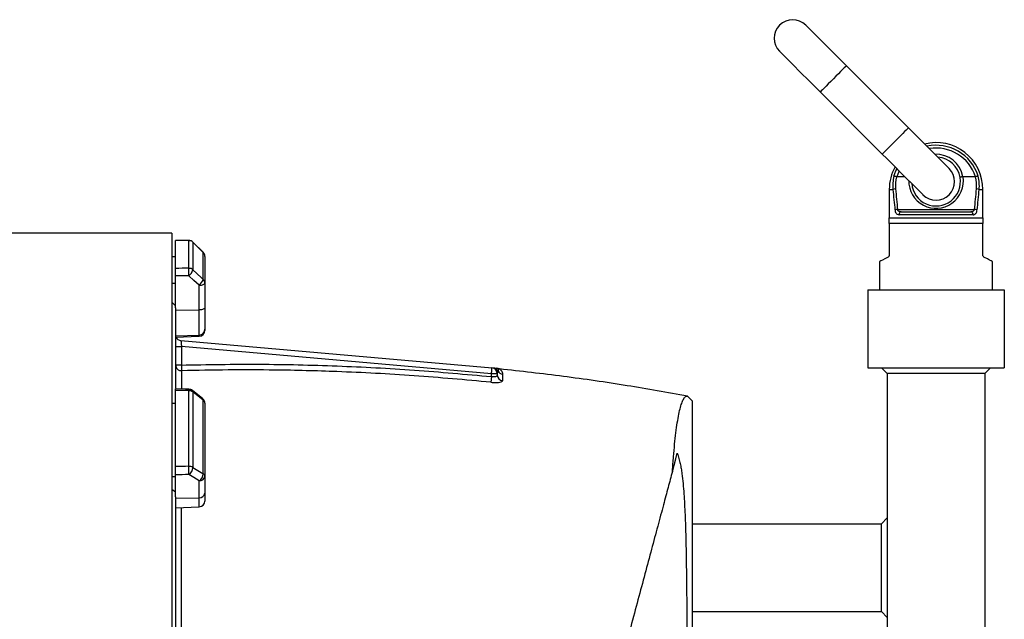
# Model space of a CAD drawing. Header units: millimetres. Extents: x 536 to 2684, y 1010 to 1960.
# Tile 10 of 10: x 2147 to 2652, y 1556 to 1863. Entities that reach past the tile are written whole.
import ezdxf

# ---------------------------------------------------------------- set-up
doc = ezdxf.new("R2010")
doc.units = ezdxf.units.MM

msp = doc.modelspace()

# ---------------------------------------------------------------- linework, layer by layer
at = {"color": 7, "linetype": 'Continuous', "lineweight": 25}
for p, q in [((2602.96, 1807.59), (2571.14, 1839.41)), ((2557.71, 1825.97), (2589.53, 1794.15)), ((2596.91, 1782.51), (2596.83, 1782.52)), ((2637.37, 1782.52), (2637.3, 1782.51)), ((2601.17, 1782.51), (2596.91, 1782.51)), ((2630.88, 1782.51), (2630.93, 1782.51)), ((2637.3, 1782.51), (2630.93, 1782.51)), ((2593.1, 1776.01), (2593.1, 1761.51)), ((2641.1, 1761.51), (2641.1, 1776.01)), ((2597.36, 1765.72), (2636.85, 1765.72)), ((2636.11, 1763.01), (2598.1, 1763.01)), ((2599.28, 1764.51), (2634.92, 1764.51)), ((2593.1, 1758.51), (2593.1, 1761.51)), ((2593.1, 1761.51), (2641.1, 1761.51)), ((2593.1, 1758.51), (2593.1, 1742.44)), ((2641.1, 1758.51), (2593.1, 1758.51)), ((2641.1, 1761.51), (2641.1, 1758.51)), ((2641.1, 1742.44), (2641.1, 1758.51)), ((2225.1, 1753.51), (2023.09, 1753.51)), ((2225.1, 1753.51), (2225.1, 1065.51)), ((2231.12, 1749.84), (2226.98, 1749.86)), ((2227.1, 1735.49), (2227.1, 1749.81)), ((2233.88, 1749.82), (2232.16, 1749.83)), ((2233.86, 1735.57), (2233.86, 1749.77)), ((2241.21, 1743.75), (2235.97, 1748.95)), ((2235.98, 1748.9), (2235.98, 1734.74)), ((2241.23, 1729.88), (2241.23, 1743.71)), ((2225.1, 1741.62), (2227.1, 1741.62)), ((2242.1, 1741.62), (2242.1, 1727.88)), ((2588.1, 1739.01), (2588.1, 1724.51)), ((2646.1, 1724.51), (2646.1, 1739.01)), ((2225.1, 1727.88), (2227.1, 1727.88)), ((2227.1, 1715.2), (2227.1, 1731.64)), ((2242.1, 1727.88), (2242.1, 1715.26)), ((2239.21, 1714.23), (2239.21, 1726.85)), ((2582.1, 1724.51), (2652.1, 1724.51)), ((2582.1, 1724.51), (2582.1, 1684.51)), ((2652.1, 1724.51), (2652.1, 1684.51)), ((2225.1, 1718.24), (2227.1, 1716.36)), ((2227.1, 1715.2), (2227.1, 1674.07)), ((2227.1, 1714.09), (2239.21, 1714.23)), ((2239.21, 1701.29), (2239.21, 1714.23)), ((2242.1, 1715.26), (2242.1, 1704.25)), ((2242.1, 1704.25), (2242.1, 1703.72)), ((2227.1, 1700.87), (2239.21, 1701.29)), ((2227.1, 1700.3), (2239.21, 1700.72)), ((2229.84, 1698.43), (2389.37, 1684.47)), ((2227.1, 1695.39), (2230.1, 1695.39)), ((2230.1, 1695.39), (2230.1, 1685.94)), ((2389.1, 1681.48), (2230.1, 1695.39)), ((2230.1, 1685.94), (2227.1, 1685.94)), ((2392.45, 1684.06), (2392.45, 1684.06)), ((2582.1, 1684.51), (2652.1, 1684.51)), ((2592.1, 1681.51), (2589.1, 1684.51)), ((2642.1, 1681.51), (2645.1, 1684.51)), ((2389.1, 1679.99), (2389.1, 1681.48)), ((2392.1, 1681.48), (2389.1, 1681.48)), ((2392.1, 1681.48), (2392.1, 1680.76)), ((2642.1, 1681.51), (2592.1, 1681.51)), ((2592.1, 1681.51), (2592.1, 1325.55)), ((2642.1, 1681.51), (2642.1, 1312.24)), ((2227.1, 1633.82), (2227.1, 1672.95)), ((2233.86, 1634.01), (2233.86, 1672.79)), ((2240.96, 1668.73), (2235.72, 1672.86)), ((2235.98, 1672.13), (2235.98, 1633.44)), ((2225.1, 1666.38), (2227.1, 1666.38)), ((2241.23, 1630.21), (2241.23, 1667.99)), ((2242.1, 1666.38), (2242.1, 1628.83)), ((2489.64, 1669.97), (2492.1, 1667.51)), ((2492.1, 1667.51), (2492.1, 1191.26)), ((2225.1, 1628.83), (2227.1, 1628.83)), ((2227.1, 1618.34), (2227.1, 1629.58)), ((2239.21, 1617.9), (2239.21, 1626.53)), ((2242.1, 1628.83), (2242.1, 1620.19)), ((2225.1, 1622.23), (2227.1, 1620.95)), ((2227.1, 1618.34), (2227.1, 1527.81)), ((2227.1, 1617.57), (2239.21, 1617.9)), ((2242.1, 1620.19), (2242.1, 1616.19)), ((2227.1, 1612.77), (2239.21, 1613.2)), ((2592.1, 1607.51), (2589.1, 1604.51)), ((2492.1, 1604.51), (2589.1, 1604.51)), ((2589.1, 1559.51), (2589.1, 1604.51)), ((2492.1, 1559.51), (2589.1, 1559.51)), ((2592.1, 1556.51), (2589.1, 1559.51))]:
    msp.add_line(p, q, dxfattribs=at)
at = {"color": 8, "linetype": 'Continuous', "lineweight": 25}
for p, q in [((2593.1, 1776.01), (2594.99, 1776.01)), ((2639.22, 1776.01), (2641.1, 1776.01)), ((2233.88, 1749.82), (2233.86, 1749.77)), ((2235.97, 1748.95), (2235.98, 1748.9)), ((2241.22, 1743.75), (2241.23, 1743.71)), ((2239.21, 1700.72), (2239.21, 1701.29)), ((2239.21, 1613.2), (2239.21, 1617.9))]:
    msp.add_line(p, q, dxfattribs=at)
at = {"color": 7, "linetype": 'Continuous', "lineweight": 25, "flags": 128}
for points in [[(2571.14, 1839.41), (2568.81, 1841.74), (2566.5, 1844.05), (2564.25, 1846.3), (2562.09, 1848.46), (2560.04, 1850.51), (2558.14, 1852.41), (2556.39, 1854.16), (2554.83, 1855.72), (2553.48, 1857.07), (2552.35, 1858.2), (2551.45, 1859.1), (2550.81, 1859.74), (2550.41, 1860.14), (2550.28, 1860.27)], [(2536.85, 1846.83), (2536.98, 1846.7), (2537.37, 1846.31), (2538.02, 1845.66), (2538.91, 1844.77), (2540.05, 1843.64), (2541.4, 1842.28), (2542.96, 1840.72), (2544.7, 1838.98), (2546.61, 1837.07), (2548.66, 1835.02), (2550.82, 1832.86), (2553.07, 1830.61), (2555.37, 1828.31), (2557.71, 1825.97)], [(2623.82, 1786.73), (2623.69, 1786.86), (2623.3, 1787.25), (2622.65, 1787.9), (2621.76, 1788.79), (2620.62, 1789.93), (2619.27, 1791.28), (2617.71, 1792.84), (2615.97, 1794.58), (2614.06, 1796.49), (2612.01, 1798.54), (2609.85, 1800.7), (2607.6, 1802.95), (2605.3, 1805.25), (2602.96, 1807.59)], [(2589.53, 1794.15), (2591.86, 1791.82), (2594.17, 1789.51), (2596.42, 1787.26), (2598.58, 1785.1), (2600.63, 1783.05), (2602.53, 1781.15), (2604.28, 1779.4), (2605.84, 1777.84), (2607.19, 1776.49), (2608.32, 1775.36), (2609.22, 1774.46), (2609.86, 1773.82), (2610.26, 1773.42), (2610.39, 1773.29)], [(2233.88, 1749.82), (2232.16, 1749.83), (2226.98, 1749.86)], [(2241.23, 1743.71), (2236.99, 1747.91), (2235.98, 1748.9)], [(2592.28, 1741.1), (2590.8, 1740.36), (2589.63, 1739.77), (2588.79, 1739.35), (2588.28, 1739.1), (2588.1, 1739.01)], [(2646.1, 1739.01), (2645.93, 1739.1), (2645.42, 1739.35), (2644.58, 1739.77), (2643.41, 1740.36), (2641.93, 1741.1)], [(2235.98, 1734.74), (2240.22, 1730.81), (2241.23, 1729.88)], [(2239.21, 1726.85), (2236.53, 1729.34), (2233.97, 1731.72)], [(2239.21, 1726.85), (2239.78, 1726.88), (2240.32, 1726.94), (2240.83, 1727.04), (2241.26, 1727.17), (2241.62, 1727.32), (2241.89, 1727.49), (2242.05, 1727.68), (2242.1, 1727.88)], [(2242.1, 1715.26), (2242.05, 1715.06), (2241.89, 1714.87), (2241.62, 1714.7), (2241.26, 1714.54), (2240.83, 1714.42), (2240.32, 1714.32), (2239.78, 1714.26), (2239.21, 1714.23)], [(2229.84, 1698.43), (2229.85, 1698.38), (2229.86, 1698.25), (2229.88, 1698.02), (2229.9, 1697.72), (2229.94, 1697.35), (2229.97, 1696.91), (2230.02, 1696.43), (2230.06, 1695.92), (2230.1, 1695.39)], [(2230.1, 1685.94), (2230.12, 1685.44), (2230.13, 1684.95), (2230.14, 1684.48), (2230.15, 1684.06), (2230.16, 1683.7), (2230.17, 1683.39), (2230.18, 1683.16), (2230.18, 1683.01)], [(2389.1, 1681.48), (2389.16, 1682.07), (2389.2, 1682.63), (2389.25, 1683.14), (2389.29, 1683.6), (2389.32, 1683.97), (2389.35, 1684.25), (2389.36, 1684.42), (2389.37, 1684.47)], [(2389.1, 1679.99), (2389.05, 1679.49), (2389.01, 1679.01), (2388.96, 1678.56), (2388.92, 1678.14), (2388.88, 1677.78), (2388.85, 1677.48), (2388.83, 1677.24), (2388.81, 1677.09)], [(2233.93, 1673.51), (2232.2, 1673.55), (2227.03, 1673.67)], [(2241.23, 1667.99), (2236.99, 1671.33), (2235.98, 1672.13)], [(2481.86, 1631.3), (2482.75, 1634.59), (2483.59, 1637.74), (2484.39, 1640.74)], [(2235.98, 1633.44), (2240.22, 1630.82), (2241.23, 1630.21)], [(2239.21, 1626.53), (2236.53, 1628.18), (2233.97, 1629.76)]]:
    msp.add_lwpolyline(points, dxfattribs=at)
at = {"color": 8, "linetype": 'Continuous', "lineweight": 25, "flags": 128}
for points in [[(2571.14, 1839.41), (2571.01, 1839.28), (2570.63, 1838.9), (2570.01, 1838.28), (2569.18, 1837.44), (2568.16, 1836.42), (2567, 1835.26), (2565.74, 1834), (2564.43, 1832.69), (2563.11, 1831.38), (2561.85, 1830.12), (2560.69, 1828.96), (2559.68, 1827.94), (2558.84, 1827.1), (2558.22, 1826.48), (2557.84, 1826.1), (2557.71, 1825.97)], [(2602.96, 1807.59), (2602.83, 1807.46), (2602.45, 1807.08), (2601.83, 1806.46), (2600.99, 1805.62), (2599.98, 1804.6), (2598.82, 1803.44), (2597.56, 1802.18), (2596.24, 1800.87), (2594.93, 1799.56), (2593.67, 1798.3), (2592.51, 1797.14), (2591.49, 1796.12), (2590.66, 1795.28), (2590.04, 1794.66), (2589.66, 1794.28), (2589.53, 1794.15)], [(2595.52, 1782.79), (2596.55, 1785.46), (2597.1, 1786.58)], [(2598.15, 1785.53), (2597.95, 1785.12), (2596.91, 1782.51)]]:
    msp.add_lwpolyline(points, dxfattribs=at)
at = {"color": 7, "linetype": 'Continuous', "lineweight": 25}
for centre, radius, start, end in [((2543.57, 1853.55), 9.5, 45, 225), ((2617.1, 1776.01), 24, 0, 104.0904), ((2617.1, 1776.01), 24, 151.1398, 180), ((2617.1, 1780.01), 12.5, 9.6862, 85.5358), ((2616.31, 1777.76), 21.39, 166.3918, 184.6796), ((2616.36, 1777.93), 20.06, 166.7785, 184.6796), ((2617.1, 1780.01), 9.5, 225, 45), ((2617.85, 1777.93), 20.06, 355.3186, 13.2211), ((2617.9, 1777.76), 21.4, 355.3205, 13.6061), ((2617.1, 1780.01), 12.5, 184.4642, 9.6862), ((2596.52, 1772.09), 4.21, 92.0499, 111.3532), ((2637.69, 1772.09), 4.21, 68.6443, 87.9525), ((2597.7, 1760.99), 4.75, 94.1204, 110.4243), ((2599.46, 1763.15), 1.37, 97.3943, 185.8447), ((2634.75, 1763.15), 1.37, 354.1531, 82.6079), ((2636.51, 1760.98), 4.75, 69.5798, 85.8755), ((2233.87, 1746.74), 3.03, 45.5949, 90.0797), ((2233.86, 1746.82), 3, 45.2539, 89.637), ((2239.1, 1741.62), 3, 0, 45.2531), ((2239.18, 1741.62), 2.92, 0.0801, 45.6074), ((2179.9, 1732.18), 54.07, 359.5139, 3.5985), ((2233.88, 1732.48), 3.09, 47.0874, 90.2677), ((2230.21, 1736.41), 6.01, 308.6975, 343.9141), ((2235.46, 1731.54), 6, 308.689, 343.934), ((2239.36, 1727.86), 2.75, 0.3135, 47.132), ((2239.13, 1704.27), 2.98, 271.576, 359.6089), ((2239.1, 1703.72), 3, 272, 360), ((2230.1, 1701.42), 3, 201.7342, 265), ((2230.07, 1685.98), 2.97, 180.7162, 272.0907), ((2389.1, 1681.48), 3, 0, 85), ((2389.82, 1681.43), 2.99, 27.8083, 84.9715), ((2391.36, 1681.29), 3, 68.5309, 84.9826), ((2395.1, 1684.26), 3, 208.5985, 264.2327), ((2395.06, 1680.79), 2.96, 180.5896, 264.8844), ((2233.92, 1669.27), 3.53, 54.127, 90.8847), ((2233.86, 1670.51), 3, 51.7362, 88.702), ((2239.1, 1666.38), 3, 0, 51.7354), ((2240.05, 1666.3), 2.05, 1.9988, 55.1527), ((2125.68, 1629.21), 108.29, 0.2901, 2.5359), ((2233.94, 1630.05), 3.95, 58.8265, 91.0873), ((2231.26, 1633.64), 4.73, 304.9377, 357.5257), ((2236.5, 1630.41), 4.73, 304.935, 357.5454), ((2239.44, 1629.21), 2.69, 265.0818, 351.7667), ((2240.4, 1628.71), 1.7, 3.8775, 61.1911), ((2239.44, 1620.58), 2.69, 265.0822, 351.7663), ((2239.1, 1616.19), 3, 272, 0)]:
    msp.add_arc(centre, radius, start, end, dxfattribs=at)
at = {"color": 8, "linetype": 'Continuous', "lineweight": 25}
for centre, radius, start, end in [((2617.1, 1776.01), 22.63, 17.4337, 101.986), ((2617.1, 1776.01), 21.21, 17.8432, 99.4673), ((2617.1, 1780.01), 14, 10.2697, 92.2679), ((2617.1, 1780.3), 14, 178.8706, 9.0979), ((2237.07, 1672.85), 3.21, 168.1365, 181.0274), ((2235.14, 1672.24), 0.855, 352.1788, 46.9507), ((2240.38, 1668.11), 0.855, 352.1189, 47.0135)]:
    msp.add_arc(centre, radius, start, end, dxfattribs=at)
at = {"color": 7, "linetype": 'Continuous', "lineweight": 25}
for centre, major_axis, ratio, start_param, end_param in [((2617.1, 1820.94), (0, 115.71), 0.207407, 1.969536, 2.071025), ((2617.1, 1821.22), (0, 115.71), 0.194444, 1.969536, 2.071025), ((2617.1, 1821.22), (0, 115.71), 0.194444, 4.212161, 4.313649), ((2617.1, 1820.94), (0, 115.71), 0.207407, 4.212161, 4.313649), ((2156.14, 1409.51), (9822.23, -60.15), 0.03469, 1.563096, 1.563784), ((2156.14, 1409.51), (9822.23, 118.47), 0.033097, 1.562485, 1.563173), ((2156.25, 1408.49), (9822.23, 117.44), 0.03281, 1.562491, 1.56319), ((2156.14, 1409.51), (9822.23, -222.57), 0.026971, 1.563495, 1.564183), ((2156.14, 1409.51), (9822.23, 265.19), 0.022626, 1.562273, 1.562961), ((2156.25, 1407.21), (9822.23, 262.89), 0.022431, 1.562283, 1.562982)]:
    msp.add_ellipse(centre, major_axis=major_axis, ratio=ratio, start_param=start_param, end_param=end_param, dxfattribs=at)
for points, knots in [([(2596.83, 1782.52), (2596.67, 1782.56), (2596.35, 1782.65), (2595.92, 1782.74), (2595.66, 1782.78), (2595.55, 1782.79), (2595.52, 1782.79), (2595.52, 1782.79)], [0, 0, 0, 0, 0.285212, 0.570323, 0.856401, 0.98981, 1, 1, 1, 1]), ([(2638.69, 1782.79), (2638.69, 1782.79), (2638.66, 1782.79), (2638.55, 1782.78), (2638.29, 1782.74), (2637.86, 1782.65), (2637.54, 1782.56), (2637.37, 1782.52)], [0, 0, 0, 0, 0.010214, 0.143629, 0.429718, 0.71484, 1, 1, 1, 1]), ([(2630.88, 1782.51), (2630.78, 1782.49), (2630.69, 1782.47), (2630.5, 1782.44), (2630.4, 1782.42), (2630.23, 1782.38), (2630.14, 1782.36), (2629.98, 1782.32), (2629.91, 1782.3), (2629.71, 1782.25), (2629.6, 1782.22), (2629.46, 1782.16), (2629.42, 1782.13), (2629.43, 1782.11)], [0, 0, 0, 0, 0.125, 0.125, 0.25, 0.25, 0.375, 0.375, 0.5, 0.5, 0.75, 0.75, 1, 1, 1, 1]), ([(2596.05, 1765.44), (2596.08, 1765.19), (2596.19, 1764.57), (2596.56, 1763.78), (2597.21, 1763.14), (2597.77, 1763.06), (2598.1, 1763.01)], [0, 0, 0, 0, 0.161118, 0.409416, 0.661885, 1, 1, 1, 1]), ([(2599.28, 1764.51), (2598.99, 1764.53), (2598.48, 1764.57), (2597.91, 1764.85), (2597.63, 1765.15), (2597.45, 1765.42), (2597.4, 1765.6), (2597.36, 1765.72)], [0, 0, 0, 0, 0.372766, 0.630026, 0.798323, 0.861452, 1, 1, 1, 1]), ([(2636.85, 1765.72), (2636.81, 1765.59), (2636.76, 1765.43), (2636.59, 1765.16), (2636.34, 1764.89), (2635.86, 1764.63), (2635.37, 1764.52), (2635.03, 1764.51), (2634.92, 1764.51)], [0, 0, 0, 0, 0.153399, 0.173136, 0.362837, 0.58607, 0.863102, 1, 1, 1, 1]), ([(2636.11, 1763.01), (2636.23, 1763.02), (2636.6, 1763.04), (2637.13, 1763.27), (2637.64, 1763.8), (2638.01, 1764.52), (2638.11, 1765.13), (2638.16, 1765.44)], [0, 0, 0, 0, 0.121602, 0.377122, 0.597611, 0.80051, 1, 1, 1, 1]), ([(2593.1, 1742.44), (2593.1, 1742.32), (2593.08, 1742.09), (2592.95, 1741.73), (2592.68, 1741.34), (2592.43, 1741.19), (2592.28, 1741.1)], [0, 0, 0, 0, 0.160926, 0.320597, 0.57131, 1, 1, 1, 1]), ([(2641.93, 1741.1), (2641.74, 1741.21), (2641.49, 1741.38), (2641.23, 1741.81), (2641.12, 1742.12), (2641.11, 1742.35), (2641.1, 1742.44)], [0, 0, 0, 0, 0.51237, 0.693574, 0.876297, 1, 1, 1, 1]), ([(2227.1, 1731.64), (2227.1, 1731.97), (2227.1, 1732.62), (2227.1, 1733.64), (2227.1, 1734.54), (2227.1, 1735.17), (2227.1, 1735.4), (2227.1, 1735.49)], [0, 0, 0, 0, 0.213554, 0.427098, 0.640706, 0.854434, 1, 1, 1, 1]), ([(2230.1, 1685.94), (2243.41, 1686.16), (2270.04, 1686.6), (2309.87, 1685.64), (2349.59, 1683.6), (2375.93, 1681.19), (2389.1, 1679.99)], [0, 0, 0, 0, 0.2507358, 0.5017235, 0.7507398, 1, 1, 1, 1]), ([(2388.81, 1677.09), (2375.68, 1678.29), (2349.41, 1680.69), (2312.47, 1682.6), (2280.7, 1683.4), (2254.13, 1683.5), (2238.16, 1683.17), (2230.18, 1683.01)], [0, 0, 0, 0, 0.249017, 0.498276, 0.698399, 0.849172, 1, 1, 1, 1]), ([(2390.08, 1684.41), (2390.31, 1684.39), (2390.79, 1684.35), (2391.24, 1684.31), (2391.61, 1684.28), (2391.58, 1684.28), (2391.57, 1684.28)], [0, 0, 0, 0, 0.281589, 0.570848, 0.850152, 1, 1, 1, 1]), ([(2392.46, 1682.83), (2392.41, 1682.73), (2392.2, 1682.36), (2392.15, 1681.85), (2392.1, 1681.48)], [0, 0, 0, 0, 0.265989, 1, 1, 1, 1]), ([(2393.26, 1683.92), (2393.16, 1683.93), (2392.92, 1683.94), (2392.64, 1684.01), (2392.49, 1684.07), (2392.46, 1684.08)], [0, 0, 0, 0, 0.3668637, 0.8669925, 1, 1, 1, 1]), ([(2489.64, 1669.95), (2479.31, 1671.8), (2458.15, 1675.59), (2426.01, 1680.25), (2404.17, 1682.69), (2393.26, 1683.91)], [0, 0, 0, 0, 0.32309, 0.662083, 1, 1, 1, 1]), ([(2388.81, 1677.09), (2389.25, 1677.05), (2390.34, 1676.96), (2392.01, 1676.95), (2393.55, 1677.11), (2394.6, 1677.42), (2394.73, 1677.7), (2394.8, 1677.84)], [0, 0, 0, 0, 0.13951, 0.349184, 0.563813, 0.782195, 1, 1, 1, 1]), ([(2392.1, 1680.76), (2392.07, 1680.62), (2392.01, 1680.33), (2391.49, 1680.02), (2390.72, 1679.86), (2389.87, 1679.86), (2389.32, 1679.95), (2389.1, 1679.99)], [0, 0, 0, 0, 0.226142, 0.44718, 0.658822, 0.863143, 1, 1, 1, 1]), ([(2394.79, 1681.28), (2394.8, 1680.8), (2394.8, 1679.83), (2394.8, 1678.51), (2394.8, 1677.84)], [0, 0, 0, 0, 0.499638, 1, 1, 1, 1]), ([(2227.1, 1672.95), (2227.1, 1673.14), (2227.1, 1673.51), (2227.1, 1673.71), (2227.1, 1673.66), (2227.1, 1673.65)], [0, 0, 0, 0, 0.478506, 0.957008, 1, 1, 1, 1]), ([(2481.86, 1631.3), (2481.87, 1631.41), (2482.06, 1634.04), (2482.43, 1638.95), (2483.03, 1645.46), (2483.69, 1651.3), (2484.4, 1656.43), (2485.18, 1660.79), (2485.99, 1664.31), (2486.85, 1666.98), (2487.74, 1668.82), (2488.67, 1669.92), (2489.32, 1669.95), (2489.64, 1669.97)], [0, 0, 0, 0, 0.004301, 0.102556, 0.200887, 0.299141, 0.400327, 0.501599, 0.602786, 0.701453, 0.80012, 0.90006, 1, 1, 1, 1]), ([(2484.39, 1640.74), (2484.74, 1639.79), (2485.01, 1638.89), (2485.49, 1637.11), (2485.7, 1636.23), (2486.06, 1634.5), (2486.22, 1633.64), (2486.51, 1631.93), (2486.64, 1631.08), (2486.99, 1628.52), (2487.18, 1626.82), (2487.5, 1623.38), (2487.64, 1621.65), (2487.89, 1618.13), (2488, 1616.35), (2488.19, 1612.74), (2488.28, 1610.91), (2488.44, 1607.2), (2488.51, 1605.31), (2488.63, 1601.5), (2488.69, 1599.57), (2488.83, 1593.71), (2488.91, 1589.7), (2489.04, 1581.47), (2489.09, 1577.25), (2489.19, 1568.59), (2489.23, 1564.15), (2489.28, 1557.32), (2489.3, 1555.02), (2489.33, 1550.35), (2489.34, 1547.99), (2489.41, 1536.11), (2489.46, 1526.34), (2489.53, 1506.29), (2489.57, 1496.01), (2489.61, 1480.19), (2489.63, 1474.85), (2489.65, 1466.75), (2489.65, 1464.03), (2489.66, 1459.92), (2489.66, 1458.55), (2489.67, 1455.81), (2489.67, 1454.44), (2489.7, 1442.09), (2489.72, 1431.09), (2489.77, 1409.04), (2489.78, 1397.98), (2489.81, 1381.37), (2489.82, 1375.82), (2489.84, 1364.71), (2489.85, 1359.22), (2489.87, 1342.87), (2489.89, 1332.19), (2489.92, 1311.22), (2489.93, 1300.94), (2489.94, 1289.61), (2489.95, 1288.35), (2489.95, 1285.85), (2489.95, 1284.6), (2489.96, 1280.87), (2489.96, 1278.42), (2489.97, 1271.12), (2489.97, 1266.36), (2489.99, 1252.4), (2490, 1243.5), (2490.02, 1230.77), (2490.02, 1226.63), (2490.03, 1220.58), (2490.03, 1218.59), (2490.03, 1214.66), (2490.04, 1212.72), (2490.04, 1207.01), (2490.05, 1203.33), (2490.05, 1196.26), (2490.06, 1192.86), (2490.06, 1189.6)], [0, 0, 0, 0, 0.007812, 0.007812, 0.015625, 0.015625, 0.023437, 0.023437, 0.03125, 0.03125, 0.046875, 0.046875, 0.0625, 0.0625, 0.078125, 0.078125, 0.09375, 0.09375, 0.109375, 0.109375, 0.125, 0.125, 0.15625, 0.15625, 0.1875, 0.1875, 0.21875, 0.21875, 0.234375, 0.234375, 0.25, 0.25, 0.3125, 0.3125, 0.375, 0.375, 0.40625, 0.40625, 0.421875, 0.421875, 0.429687, 0.429687, 0.4375, 0.4375, 0.5, 0.5, 0.5625, 0.5625, 0.59375, 0.59375, 0.625, 0.625, 0.6875, 0.6875, 0.75, 0.75, 0.757812, 0.757812, 0.765625, 0.765625, 0.78125, 0.78125, 0.8125, 0.8125, 0.875, 0.875, 0.90625, 0.90625, 0.921875, 0.921875, 0.9375, 0.9375, 0.96875, 0.96875, 1, 1, 1, 1]), ([(2227.1, 1629.58), (2227.1, 1629.71), (2227.1, 1629.85), (2227.1, 1630.16), (2227.1, 1630.32), (2227.1, 1630.67), (2227.1, 1630.86), (2227.1, 1631.23), (2227.1, 1631.43), (2227.1, 1631.82), (2227.1, 1632.02), (2227.1, 1632.41), (2227.1, 1632.61), (2227.1, 1632.98), (2227.1, 1633.16), (2227.1, 1633.51), (2227.1, 1633.67), (2227.1, 1633.82)], [0, 0, 0, 0, 0.125, 0.125, 0.25, 0.25, 0.375, 0.375, 0.5, 0.5, 0.625, 0.625, 0.75, 0.75, 0.875, 0.875, 1, 1, 1, 1]), ([(2481.86, 1631.3), (2481.15, 1628.62), (2479.71, 1623.26), (2477.21, 1613.91), (2474.38, 1603.38), (2471.21, 1591.53), (2467.83, 1578.92), (2464.27, 1565.62), (2460.5, 1551.57), (2456.54, 1536.78), (2452.39, 1521.3), (2448.11, 1505.34), (2443.74, 1489), (2439.19, 1472.01), (2434.47, 1454.41), (2429.6, 1436.22), (2424.68, 1417.88), (2419.75, 1399.5), (2414.81, 1381.06), (2409.88, 1362.63), (2404.96, 1344.27), (2400.1, 1326.16), (2395.35, 1308.43), (2390.99, 1292.13), (2387, 1277.24), (2383.36, 1263.67), (2379.84, 1250.52), (2376.45, 1237.86), (2373.21, 1225.78), (2370.17, 1214.43), (2367.33, 1203.86), (2364.71, 1194.07), (2362.28, 1184.99), (2360.05, 1176.68), (2358.04, 1169.16), (2356.2, 1162.32), (2354.56, 1156.17), (2353.09, 1150.69), (2351.86, 1146.11), (2350.89, 1142.48), (2350.38, 1140.6), (2350.18, 1139.85), (2350.16, 1139.77)], [0, 0, 0, 0, 0.02258, 0.045159, 0.070938, 0.096799, 0.122692, 0.148559, 0.174342, 0.200844, 0.227426, 0.254038, 0.280626, 0.307132, 0.335211, 0.363383, 0.391585, 0.419755, 0.447831, 0.476364, 0.504994, 0.533658, 0.562291, 0.590825, 0.614505, 0.638267, 0.662065, 0.685853, 0.709594, 0.73326, 0.756329, 0.779486, 0.80269, 0.825897, 0.849059, 0.872131, 0.897045, 0.922026, 0.947022, 0.971989, 0.99689, 1, 1, 1, 1])]:
    msp.add_open_spline(points, degree=3, knots=knots, dxfattribs=at)
at = {"color": 8, "linetype": 'Continuous', "lineweight": 25}
for points, knots in [([(2230.18, 1683.01), (2230.18, 1682.2), (2230.17, 1680.56), (2230.16, 1677.53), (2230.15, 1675.21), (2230.15, 1673.76), (2230.15, 1673.6)], [0, 0, 0, 0, 0.316506, 0.633486, 0.959278, 1, 1, 1, 1]), ([(2392.45, 1684.06), (2392.44, 1684.07), (2392.38, 1684.15), (2392.77, 1683.78), (2392.57, 1683.15), (2392.46, 1682.83)], [0, 0, 0, 0, 0.07542, 0.537788, 1, 1, 1, 1]), ([(2393.26, 1683.87), (2393.23, 1683.88), (2393.14, 1683.93), (2393.51, 1683.73), (2394.07, 1683.27), (2394.67, 1682.48), (2394.76, 1681.6), (2394.79, 1681.28)], [0, 0, 0, 0, 0.08429, 0.261318, 0.438385, 0.793343, 1, 1, 1, 1]), ([(2230, 1612.87), (2230, 1612.56), (2230, 1608.99), (2229.98, 1601.61), (2229.97, 1590.71), (2229.95, 1579.01), (2229.94, 1566.61), (2229.92, 1553.49), (2229.91, 1540.44), (2229.91, 1531.58), (2229.9, 1527.4)], [0, 0, 0, 0, 0.013294, 0.150739, 0.289696, 0.428654, 0.575331, 0.722121, 0.868798, 1, 1, 1, 1])]:
    msp.add_open_spline(points, degree=3, knots=knots, dxfattribs=at)

doc.saveas('drawing.dxf')
